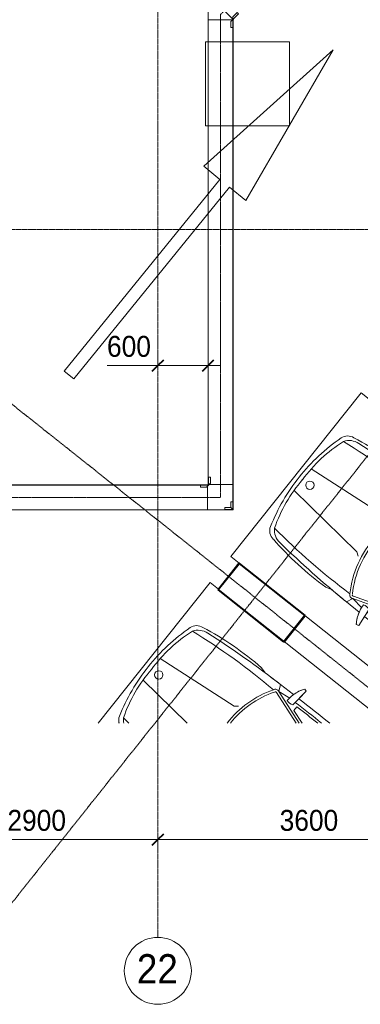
# Model space of a CAD drawing. Header units: millimetres. Extents: x 5617 to 102122, y -9330 to 63558.
# Tile 3 of 56: x 35268 to 39334, y -9255 to 2506. Entities that reach past the tile are written whole.
import ezdxf

# ---------------------------------------------------------------- set-up
doc = ezdxf.new("R2010")
doc.units = ezdxf.units.MM
for name, pattern in [('ADSK_Линия сетки', [25, 20, -2.5, 0, -2.5]), ('Линия сетки', [25, 20, -2.5, 0, -2.5]), ('Осевая', [14, 10, -2, 0, -2])]:
    doc.linetypes.add(name, pattern=pattern)
for name, color, linetype, lineweight in [('Кабельные лотки', 7, 'Continuous', 18), ('Обобщенные модели', 7, 'Continuous', 18), ('Окна', 7, 'Continuous', 18), ('Осевая линия', 7, 'Осевая', 18), ('Оси', 7, 'Continuous', 9), ('Парковка', 7, 'Continuous', 18), ('Перекрытия', 7, 'Continuous', 18), ('Размеры', 7, 'Continuous', 9), ('Размеры-100', 7, 'Continuous', 9), ('Соединительные детали кабельных лотков', 7, 'Continuous', 18), ('Стены разрез', 7, 'Continuous', 40), ('Элементы узлов', 7, 'Continuous', 18)]:
    doc.layers.add(name, color=color, linetype=linetype, lineweight=lineweight)
doc.styles.add('Arial', font='arial.ttf', dxfattribs={"width": 0.9, "height": 250})
doc.styles.add('Arial_1', font='arial.ttf', dxfattribs={"width": 0.9, "height": 350})
doc.dimstyles.new('Основной_2_5_мм', dxfattribs={"dimscale": 304.8, "dimtxt": 255.06485, "dimasz": 0.463911, "dimexe": 0.492126, "dimexo": 0.492126, "dimgap": 0.098425, "dimtad": 1, "dimdec": 0, "dimdsep": 46, "dimtxsty": 'Arial', "dimblk1": 'OBLIQUE', "dimblk2": 'OBLIQUE', "dimsah": 1, "dimcen": 0.09, "dimdle": 0.492126, "dimazin": 2, "dimtfac": 1, "dimtdec": 4, "dimtix": 1, "dimtmove": 0, "dimatfit": 3, "dimfxl": 1, "dimtvp": 1, "dimtolj": 1, "dimtzin": 0, "dimlwd": 20, "dimlwe": 20, "dimarcsym": 2})
doc.dimstyles.new('Основной_2_5_мм_1', dxfattribs={"dimscale": 304.8, "dimtxt": 255.06485, "dimasz": 0.463911, "dimexe": 0.492126, "dimexo": 0.492126, "dimgap": 0.098425, "dimtad": 1, "dimdec": 0, "dimdsep": 46, "dimtxsty": 'Arial', "dimblk1": 'OBLIQUE', "dimblk2": 'OBLIQUE', "dimsah": 1, "dimcen": 0.09, "dimdle": 0.492126, "dimazin": 2, "dimtfac": 1, "dimtdec": 4, "dimtix": 1, "dimtmove": 1, "dimatfit": 3, "dimfxl": 1, "dimtvp": 1, "dimtolj": 1, "dimtzin": 0, "dimlwd": 20, "dimlwe": 20, "dimarcsym": 2})

# ---------------------------------------------------------------- blocks, each defined once
blk = doc.blocks.new('105_Приямок_C крышкой - 1000x1000-4589793-МКСС_LB02_-11_400__Кабельные конструкции_Лотки_4')
at = {"layer": 'Обобщенные модели', "color": 254, "true_color": 0xcccccc}
for p, q in [((-500, -500), (-500, 500)), ((-500, 500), (500, 500)), ((500, 500), (500, -500)), ((500, -500), (-500, -500))]:
    blk.add_line(p, q, dxfattribs=at)
blk = doc.blocks.new('199_Парковочные места 3 класса и МГН - Средний класс-V33-МКСС_LB02_-11_400__Кабельные конструкции_Лотки_4')
at = {"layer": 'Парковка', "color": 254, "true_color": 0xcccccc}
for p, q in [((0, -5300), (0, 0)), ((0, 0), (2500, 0)), ((2500, 0), (2500, -4803)), ((250, -4625), (250, -4775)), ((250, -4625), (350, -4625)), ((300, -4665), (2200, -4665)), ((350, -4625), (350, -4665)), ((2150, -4625), (2150, -4665)), ((2150, -4625), (2250, -4625)), ((2250, -4625), (2250, -4775)), ((250, -4775), (350, -4775)), ((300, -4735), (2200, -4735)), ((350, -4735), (350, -4775)), ((2150, -4735), (2150, -4775)), ((2150, -4775), (2250, -4775)), ((1875, -5300), (0, -5300))]:
    blk.add_line(p, q, dxfattribs=at)
for centre, start, end in [((300, -4700), 90, 270), ((2200, -4700), 270, 90)]:
    blk.add_arc(centre, 35, start, end, dxfattribs=at)
at = {"layer": 'Элементы узлов', "color": 254, "true_color": 0xcccccc}
for p, q in [((984, -1142), (1090, -99)), ((1524, -1142), (1418, -99)), ((422, -1114), (442, -1185)), ((422, -1114), (442, -1185)), ((953, -1186), (984, -1142)), ((1555, -1186), (1524, -1142)), ((2085, -1114), (2065, -1185)), ((2065, -1185), (2085, -1114)), ((436, -1612), (438, -1418)), ((438, -1418), (436, -1612)), ((515, -1453), (438, -1418)), ((515, -1453), (497, -1605)), ((515, -1453), (673, -1914)), ((543, -1440), (693, -1881)), ((1965, -1440), (1814, -1881)), ((1992, -1453), (1835, -1914)), ((1992, -1453), (2070, -1418)), ((1992, -1453), (2011, -1605)), ((2072, -1612), (2070, -1418)), ((2072, -1612), (2070, -1418)), ((298, -1678), (308, -1707)), ((298, -1678), (308, -1707)), ((308, -1707), (536, -1683)), ((308, -1707), (435, -1693)), ((580, -1736), (525, -1736)), ((580, -1736), (645, -1925)), ((1927, -1736), (1863, -1925)), ((1927, -1736), (1983, -1736)), ((2200, -1707), (1972, -1683)), ((2072, -1693), (2200, -1707)), ((2210, -1678), (2200, -1707)), ((2200, -1707), (2210, -1678)), ((678, -2069), (678, -2449)), ((708, -2069), (708, -3598)), ((1800, -2069), (1800, -3598)), ((1830, -2069), (1830, -2449)), ((708, -2497), (432, -2363)), ((678, -2449), (523, -2374)), ((678, -2516), (524, -2441)), ((1800, -2497), (2076, -2363)), ((1830, -2449), (1984, -2374)), ((1830, -2516), (1984, -2441)), ((678, -2516), (678, -3237)), ((1830, -2516), (1830, -3237)), ((453, -3260), (432, -3033)), ((2054, -3260), (2076, -3033)), ((463, -3682), (453, -3260)), ((708, -3249), (522, -3435)), ((678, -3237), (549, -3366)), ((1800, -3249), (1986, -3435)), ((1830, -3237), (1959, -3366)), ((2045, -3682), (2054, -3260)), ((688, -3297), (542, -3443)), ((688, -3297), (688, -3598)), ((1820, -3297), (1820, -3598)), ((1820, -3297), (1966, -3443)), ((419, -3676), (428, -3642)), ((428, -3642), (419, -3676)), ((2088, -3676), (2079, -3642)), ((2088, -3676), (2079, -3642)), ((512, -4192), (463, -3682)), ((1996, -4192), (2045, -3682)), ((708, -3817), (596, -4265)), ((738, -3820), (646, -4189)), ((1254, -3771), (754, -3771)), ((1254, -3801), (754, -3801)), ((1254, -3771), (1754, -3771)), ((1254, -3801), (1754, -3801)), ((1770, -3820), (1862, -4189)), ((1800, -3817), (1912, -4265)), ((574, -4042), (555, -4042)), ((1933, -4042), (1953, -4042)), ((1188, -4261), (1177, -4307)), ((1320, -4261), (1331, -4307))]:
    blk.add_line(p, q, dxfattribs=at)
blk.add_circle((1256, -208), 49.6, dxfattribs=at)
for centre, radius, start, end in [((1254, -2377), 2329, 90.0001, 106.8716), ((1254, -2377), 2329, 90.0001, 106.8716), ((1178, -1869), 1772, 87.5536, 109.2869), ((1254, -2377), 2329, 73.1284, 89.9999), ((1254, -2377), 2329, 73.1284, 89.9999), ((1329, -1869), 1772, 70.7131, 92.4464), ((617, -279), 137, 106.8716, 175.0665), ((617, -279), 137, 106.8716, 175.0665), ((710, -376), 215, 123.1556, 174.2587), ((8358, -1141), 7822, 173.0609, 181.8195), ((1797, -376), 215, 5.7413, 56.8444), ((-5850, -1141), 7822, 358.1805, 6.9391), ((1890, -279), 137, 4.9335, 73.1284), ((1890, -279), 137, 4.9335, 73.1284), ((3991, -937), 3573, 169.195, 182.843), ((3991, -937), 3573, 169.195, 182.843), ((-1483, -937), 3573, 357.157, 10.805), ((-1483, -937), 3573, 357.157, 10.805), ((12318, -1543), 11881, 174.2587, 179.4003), ((-9810, -1543), 11881, 0.5997, 5.7413), ((12318, -1543), 11881, 178.2769, 179.4003), ((1172, -2380), 1175, 86.0181, 122.5623), ((1172, -2380), 1145, 85.9136, 122.5623), ((1335, -2380), 1175, 57.4377, 93.9819), ((1335, -2380), 1145, 57.2304, 94.0864), ((-9810, -1543), 11881, 0.5997, 1.7231), ((555, -1432), 44.9, 110.1373, 207.9235), ((1953, -1432), 44.9, 332.0765, 69.8627), ((555, -1432), 14.9, 110.1373, 214.6567), ((1953, -1432), 14.9, 325.3433, 79.1758), ((546, -2020), 422, 91.3449, 125.9666), ((546, -2020), 422, 105.0802, 125.9666), ((444, -1640), 101, 335.1844, 24.8156), ((2064, -1640), 101, 155.1844, 204.8156), ((1962, -2020), 422, 54.0334, 88.6551), ((1962, -2020), 422, 54.0334, 74.9198), ((122295, -2694), 121864, 179.52958, 180.15962), ((122295, -2694), 121864, 179.52958, 180.15962), ((30000, -2118), 29508, 179.1634, 184.0543), ((30000, -2118), 29478, 179.2582, 180.4979), ((-27492, -2118), 29508, 355.9457, 0.8366), ((-27492, -2118), 29478, 359.5021, 0.7418), ((-119787, -2694), 121864, 359.84038, 0.47042), ((-119787, -2694), 121864, 359.84038, 0.47042), ((1254, -6445), 4567, 82.6909, 97.3089), ((1254, -6445), 4597, 82.9964, 97.0033), ((308, -2078), 370, 1.3171, 24.386), ((308, -2078), 400, 1.2667, 24.1731), ((2200, -2078), 400, 155.8269, 178.7333), ((2200, -2078), 370, 155.614, 178.6829), ((30000, -2118), 29478, 180.6284, 182.4261), ((-27492, -2118), 29478, 357.5739, 359.3716), ((2198, -3346), 1794, 169.9492, 189.4665), ((2198, -3346), 1794, 169.9492, 189.4665), ((310, -3346), 1794, 350.5335, 10.0508), ((310, -3346), 1794, 350.5335, 10.0508), ((30000, -2118), 29488, 182.5757, 183.2896), ((-27492, -2118), 29488, 356.7104, 357.4243), ((270, -3492), 431, 312.4417, 345.7397), ((104, -3598), 603, 335.9999, 0.0001), ((2403, -3598), 603, 179.9999, 204.0001), ((2238, -3492), 431, 194.2603, 227.5583), ((9206, -3182), 8801, 183.2167, 186.8835), ((9206, -3182), 8801, 183.2167, 186.8835), ((-6698, -3182), 8801, 353.1165, 356.7833), ((-6698, -3182), 8801, 353.1165, 356.7833), ((-103, -3648), 783, 329.8554, 345.5814), ((754, -3817), 46.1, 90, 180), ((754, -3817), 16.1, 90, 189.7873), ((1754, -3817), 46.1, 0, 90), ((1754, -3817), 16.1, 350.2127, 90), ((2611, -3648), 783, 194.4186, 210.1446), ((593, -4184), 81.1, 185.6929, 272.4229), ((600, -4202), 33.8, 184.0543, 277.095), ((1254, 2689), 6905, 264.9489, 275.0511), ((1908, -4202), 33.8, 262.905, 355.9457), ((1915, -4184), 81.1, 267.5771, 354.3071), ((571, -4224), 103, 186.8835, 266.3593), ((571, -4224), 103, 186.8835, 266.3593), ((1250, 6442), 10791, 266.3593, 270.0213), ((1250, 6442), 10791, 266.3593, 270.0213), ((1185, -180), 4128, 261.7908, 270.9499), ((1254, 3792), 8054, 265.3719, 274.6281), ((1322, -180), 4128, 269.0501, 278.2092), ((1258, 6442), 10791, 269.9787, 273.6407), ((1258, 6442), 10791, 269.9787, 273.6407), ((1937, -4224), 103, 273.6407, 353.1165), ((1937, -4224), 103, 273.6407, 353.1165)]:
    blk.add_arc(centre, radius, start, end, dxfattribs=at)
blk = doc.blocks.new('199_Парковочные места 3 класса и МГН - Средний класс-V35-МКСС_LB02_-11_400__Кабельные конструкции_Лотки_4')
at = {"layer": 'Парковка', "color": 254, "true_color": 0xcccccc}
for p, q in [((354, 0), (2500, 0)), ((2500, 0), (2500, -128)), ((2500, -130), (2500, -1130)), ((2500, -1132), (2500, -2698))]:
    blk.add_line(p, q, dxfattribs=at)
at = {"layer": 'Элементы узлов', "color": 254, "true_color": 0xcccccc}
for p, q in [((1015, -831), (1090, -99)), ((1524, -1142), (1418, -99)), ((1555, -1186), (1524, -1142)), ((2085, -1114), (2065, -1185)), ((2065, -1185), (2085, -1114)), ((1965, -1440), (1825, -1849)), ((1992, -1453), (1848, -1877)), ((1992, -1453), (2070, -1418)), ((1992, -1453), (2011, -1605)), ((2072, -1612), (2070, -1418)), ((2072, -1612), (2070, -1418)), ((1927, -1736), (1870, -1905)), ((1927, -1736), (1983, -1736)), ((2200, -1707), (1972, -1683)), ((2072, -1693), (2200, -1707)), ((2210, -1678), (2200, -1707)), ((2200, -1707), (2210, -1678))]:
    blk.add_line(p, q, dxfattribs=at)
blk.add_circle((1256, -208), 49.6, dxfattribs=at)
for centre, radius, start, end in [((1254, -2377), 2329, 90.0001, 106.8716), ((1254, -2377), 2329, 90.0001, 106.8716), ((1178, -1869), 1772, 87.5536, 109.2869), ((1254, -2377), 2329, 73.1284, 89.9999), ((1254, -2377), 2329, 73.1284, 89.9999), ((1329, -1869), 1772, 70.7131, 92.4464), ((617, -279), 137, 106.8716, 142.201), ((617, -279), 137, 106.8716, 142.2353), ((710, -376), 215, 123.1556, 140.622), ((8358, -1141), 7822, 173.0609, 173.7399), ((1797, -376), 215, 5.7413, 56.8444), ((-5850, -1141), 7822, 358.1805, 6.9391), ((1890, -279), 137, 4.9335, 73.1284), ((1890, -279), 137, 4.9335, 73.1284), ((-1483, -937), 3573, 357.157, 10.805), ((-1483, -937), 3573, 357.157, 10.805), ((-9810, -1543), 11881, 0.5997, 5.7413), ((1335, -2380), 1175, 57.4377, 91.0532), ((1335, -2380), 1145, 57.2304, 89.9034), ((-9810, -1543), 11881, 0.5997, 1.7231), ((1953, -1432), 44.9, 332.0765, 69.8627), ((1953, -1432), 14.9, 325.3433, 79.1758), ((2064, -1640), 101, 155.1844, 204.8156), ((1962, -2020), 422, 54.0334, 88.6551), ((1962, -2020), 422, 54.0334, 74.9198), ((-27492, -2118), 29478, 0.1309, 0.7418), ((-27492, -2118), 29508, 0.0612, 0.8366), ((-119787, -2694), 121864, 0.24946, 0.47042), ((-119787, -2694), 121864, 0.24946, 0.47042)]:
    blk.add_arc(centre, radius, start, end, dxfattribs=at)
blk = doc.blocks.new('199_Парковочные места 3 класса и МГН - Средний класс-V36-МКСС_LB02_-11_400__Кабельные конструкции_Лотки_4')
at = {"layer": 'Парковка', "color": 254, "true_color": 0xcccccc}
for p, q in [((0, -128), (0, 0)), ((0, 0), (2500, 0)), ((2500, 0), (2500, -5298)), ((0, -3194), (0, -1132)), ((1170, -4665), (2200, -4665)), ((2150, -4625), (2150, -4665)), ((2150, -4625), (2250, -4625)), ((2250, -4625), (2250, -4775)), ((1226, -4735), (2200, -4735)), ((2150, -4735), (2150, -4775)), ((2150, -4775), (2250, -4775))]:
    blk.add_line(p, q, dxfattribs=at)
blk.add_arc((2200, -4700), 35, 270, 90, dxfattribs=at)
at = {"layer": 'Элементы узлов', "color": 254, "true_color": 0xcccccc}
for p, q in [((984, -1142), (1090, -99)), ((1524, -1142), (1418, -99)), ((422, -1114), (442, -1185)), ((422, -1114), (442, -1185)), ((953, -1186), (984, -1142)), ((1555, -1186), (1524, -1142)), ((2085, -1114), (2065, -1185)), ((2065, -1185), (2085, -1114)), ((436, -1612), (438, -1418)), ((438, -1418), (436, -1612)), ((515, -1453), (438, -1418)), ((515, -1453), (497, -1605)), ((515, -1453), (673, -1914)), ((543, -1440), (693, -1881)), ((1965, -1440), (1814, -1881)), ((1992, -1453), (1835, -1914)), ((1992, -1453), (2070, -1418)), ((1992, -1453), (2011, -1605)), ((2072, -1612), (2070, -1418)), ((2072, -1612), (2070, -1418)), ((298, -1678), (308, -1707)), ((298, -1678), (308, -1707)), ((308, -1707), (536, -1683)), ((308, -1707), (435, -1693)), ((580, -1736), (525, -1736)), ((580, -1736), (645, -1925)), ((1927, -1736), (1863, -1925)), ((1927, -1736), (1983, -1736)), ((2200, -1707), (1972, -1683)), ((2072, -1693), (2200, -1707)), ((2210, -1678), (2200, -1707)), ((2200, -1707), (2210, -1678)), ((678, -2069), (678, -2449)), ((708, -2069), (708, -3598)), ((1800, -2069), (1800, -3598)), ((1830, -2069), (1830, -2449)), ((708, -2497), (432, -2363)), ((678, -2449), (523, -2374)), ((678, -2516), (524, -2441)), ((1800, -2497), (2076, -2363)), ((1830, -2449), (1984, -2374)), ((1830, -2516), (1984, -2441)), ((678, -2516), (678, -3237)), ((1830, -2516), (1830, -3237)), ((453, -3260), (432, -3033)), ((2054, -3260), (2076, -3033)), ((463, -3682), (453, -3260)), ((708, -3249), (522, -3435)), ((678, -3237), (549, -3366)), ((1800, -3249), (1986, -3435)), ((1830, -3237), (1959, -3366)), ((2045, -3682), (2054, -3260)), ((688, -3297), (542, -3443)), ((688, -3297), (688, -3598)), ((1820, -3297), (1820, -3598)), ((1820, -3297), (1966, -3443)), ((419, -3676), (428, -3642)), ((428, -3642), (419, -3676)), ((2088, -3676), (2079, -3642)), ((2088, -3676), (2079, -3642)), ((473, -3789), (463, -3682)), ((1996, -4192), (2045, -3682)), ((708, -3817), (657, -4020)), ((738, -3820), (681, -4050)), ((1254, -3771), (754, -3771)), ((1254, -3801), (754, -3801)), ((1254, -3771), (1754, -3771)), ((1254, -3801), (1754, -3801)), ((1770, -3820), (1862, -4189)), ((1800, -3817), (1912, -4265)), ((1933, -4042), (1953, -4042)), ((1188, -4261), (1177, -4307)), ((1320, -4261), (1331, -4307))]:
    blk.add_line(p, q, dxfattribs=at)
blk.add_circle((1256, -208), 49.6, dxfattribs=at)
for centre, radius, start, end in [((1254, -2377), 2329, 90.0001, 106.8716), ((1254, -2377), 2329, 90.0001, 106.8716), ((1178, -1869), 1772, 87.5536, 109.2869), ((1254, -2377), 2329, 73.1284, 89.9999), ((1254, -2377), 2329, 73.1284, 89.9999), ((1329, -1869), 1772, 70.7131, 92.4464), ((617, -279), 137, 106.8716, 175.0665), ((617, -279), 137, 106.8716, 175.0665), ((710, -376), 215, 123.1556, 174.2587), ((8358, -1141), 7822, 173.0609, 181.8195), ((1797, -376), 215, 5.7413, 56.8444), ((-5850, -1141), 7822, 358.1805, 6.9391), ((1890, -279), 137, 4.9335, 73.1284), ((1890, -279), 137, 4.9335, 73.1284), ((3991, -937), 3573, 169.195, 182.843), ((3991, -937), 3573, 169.195, 182.843), ((-1483, -937), 3573, 357.157, 10.805), ((-1483, -937), 3573, 357.157, 10.805), ((12318, -1543), 11881, 174.2587, 179.4003), ((-9810, -1543), 11881, 0.5997, 5.7413), ((12318, -1543), 11881, 178.2769, 179.4003), ((1172, -2380), 1175, 86.0181, 122.5623), ((1172, -2380), 1145, 85.9136, 122.5623), ((1335, -2380), 1175, 57.4377, 93.9819), ((1335, -2380), 1145, 57.2304, 94.0864), ((-9810, -1543), 11881, 0.5997, 1.7231), ((555, -1432), 44.9, 110.1373, 207.9235), ((1953, -1432), 44.9, 332.0765, 69.8627), ((555, -1432), 14.9, 110.1373, 214.6567), ((1953, -1432), 14.9, 325.3433, 79.1758), ((546, -2020), 422, 91.3449, 125.9666), ((546, -2020), 422, 105.0802, 125.9666), ((444, -1640), 101, 335.1844, 24.8156), ((2064, -1640), 101, 155.1844, 204.8156), ((1962, -2020), 422, 54.0334, 88.6551), ((1962, -2020), 422, 54.0334, 74.9198), ((122295, -2694), 121864, 179.52958, 180.15962), ((122295, -2694), 121864, 179.52958, 180.15962), ((30000, -2118), 29508, 179.1634, 183.4267), ((30000, -2118), 29478, 179.2582, 180.4979), ((-27492, -2118), 29508, 355.9457, 0.8366), ((-27492, -2118), 29478, 359.5021, 0.7418), ((-119787, -2694), 121864, 359.84038, 0.47042), ((-119787, -2694), 121864, 359.84038, 0.47042), ((1254, -6445), 4567, 82.6909, 97.3089), ((1254, -6445), 4597, 82.9964, 97.0033), ((308, -2078), 370, 1.3171, 24.386), ((308, -2078), 400, 1.2667, 24.1731), ((2200, -2078), 400, 155.8269, 178.7333), ((2200, -2078), 370, 155.614, 178.6829), ((30000, -2118), 29478, 180.6284, 182.4261), ((-27492, -2118), 29478, 357.5739, 359.3716), ((2198, -3346), 1794, 169.9492, 189.4665), ((2198, -3346), 1794, 169.9492, 189.4665), ((310, -3346), 1794, 350.5335, 10.0508), ((310, -3346), 1794, 350.5335, 10.0508), ((30000, -2118), 29488, 182.5757, 183.2896), ((-27492, -2118), 29488, 356.7104, 357.4243), ((270, -3492), 431, 312.4417, 345.7397), ((104, -3598), 603, 335.9999, 0.0001), ((2403, -3598), 603, 179.9999, 204.0001), ((2238, -3492), 431, 194.2603, 227.5583), ((9206, -3182), 8801, 183.2167, 183.5434), ((9206, -3182), 8801, 183.2167, 183.5434), ((-6698, -3182), 8801, 353.1165, 356.7833), ((-6698, -3182), 8801, 353.1165, 356.7833), ((-103, -3648), 783, 336.1848, 345.5814), ((754, -3817), 46.1, 90, 180), ((754, -3817), 16.1, 90, 189.7873), ((1754, -3817), 46.1, 0, 90), ((1754, -3817), 16.1, 350.2127, 90), ((2611, -3648), 783, 194.4186, 210.1446), ((1254, 2689), 6905, 266.2249, 275.0511), ((1908, -4202), 33.8, 262.905, 355.9457), ((1915, -4184), 81.1, 267.5771, 354.3071), ((1254, 3792), 8054, 267.0505, 274.6281), ((1185, -180), 4128, 265.6904, 270.9499), ((1250, 6442), 10791, 268.2184, 270.0213), ((1250, 6442), 10791, 268.2184, 270.0213), ((1322, -180), 4128, 269.0501, 278.2092), ((1258, 6442), 10791, 269.9787, 273.6407), ((1258, 6442), 10791, 269.9787, 273.6407), ((1937, -4224), 103, 273.6407, 353.1165), ((1937, -4224), 103, 273.6407, 353.1165)]:
    blk.add_arc(centre, radius, start, end, dxfattribs=at)
blk = doc.blocks.new('199_Паркинг_Дорожная разметка - Стрелка_Прямое_Движение-4798525-МКСС_LB02_-11_400__Кабельные конструкции_Лотки_4')
at = {"layer": 'Парковка', "color": 254, "true_color": 0xcccccc}
for p, q in [((0, 2504), (-324, 450)), ((324, 450), (0, 2504)), ((-324, 450), (-75, 450)), ((-75, 450), (-75, -2500)), ((75, -2500), (75, 450)), ((75, 450), (324, 450)), ((-75, -2500), (75, -2500))]:
    blk.add_line(p, q, dxfattribs=at)
blk = doc.blocks.new('135_SLK_GD_AR_rvt-1-МКСС_LB02_-11_400__Кабельные конструкции_Лотки_4')
at = {"layer": 'Перекрытия', "color": 254, "true_color": 0xcccccc}
for p, q in [((90520, 2240), (91520, 2240)), ((90520, 1240), (90520, 2240)), ((91520, 2240), (91520, 1240)), ((91520, 1240), (90520, 1240))]:
    blk.add_line(p, q, dxfattribs=at)
at = {"layer": 'Стены разрез', "color": 254, "true_color": 0xcccccc}
for p, q in [((90921, -3987), (90670, -4303)), ((90672, -4302), (90921, -3989)), ((90923, -3988), (90921, -3987)), ((90921, -3989), (91704, -4612)), ((91707, -4612), (90923, -3988)), ((90670, -4303), (90671, -4304)), ((90671, -4304), (91454, -4927)), ((91455, -4925), (90672, -4302)), ((91704, -4612), (91455, -4925)), ((91455, -4928), (91706, -4613)), ((91706, -4613), (91707, -4612)), ((91454, -4927), (91455, -4928))]:
    blk.add_line(p, q, dxfattribs=at)
at = {"layer": 'Окна', "color": 254, "lineweight": 18, "true_color": 0xcccccc}
blk.add_blockref('105_Приямок_C крышкой - 1000x1000-4589793-МКСС_LB02_-11_400__Кабельные конструкции_Лотки_4', (91020, 1740), dxfattribs=at)
at = {"layer": 'Парковка', "color": 254, "lineweight": 18, "true_color": 0xcccccc}
for name, p, rotation in [('199_Парковочные места 3 класса и МГН - Средний класс-V33-МКСС_LB02_-11_400__Кабельные конструкции_Лотки_4', (89177, 3985), 231.5000000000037), ('199_Паркинг_Дорожная разметка - Стрелка_Прямое_Движение-4798525-МКСС_LB02_-11_400__Кабельные конструкции_Лотки_4', (90465, 202), 320.9142835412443), ('199_Парковочные места 3 класса и МГН - Средний класс-V36-МКСС_LB02_-11_400__Кабельные конструкции_Лотки_4', (90820, -3908), 51.5000000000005), ('199_Парковочные места 3 класса и МГН - Средний класс-V35-МКСС_LB02_-11_400__Кабельные конструкции_Лотки_4', (89017, -6174), 51.5000000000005)]:
    blk.add_blockref(name, p, dxfattribs=dict(at, rotation=rotation))
blk = doc.blocks.new('OSTEC_CLH - ЛН_ ЛП - СЛУМИ - Угол горизонтальный - ZS - Цинкование по методу Сендзимира-1209142-МКСС_LB02_-11_400__Кабельные конструкции_Лотки_4')
at = {"layer": 'Осевая линия'}
for p, q in [((0, 155), (0, 0)), ((-155, 0), (0, 0)), ((-154, 0), (-155, 0))]:
    blk.add_line(p, q, dxfattribs=at)
at = {"layer": 'Соединительные детали кабельных лотков', "color": 96, "true_color": 0x008000}
for p, q in [((-155, 147), (-155, 150)), ((-155, 150), (-150, 150)), ((-147, 147), (-155, 147)), ((-155, -147), (-155, 138)), ((-147, 155), (-150, 155)), ((-150, 155), (-150, 150)), ((-147, 147), (-147, 155)), ((147, 155), (-138, 155)), ((150, 155), (147, 155)), ((147, 155), (147, -147)), ((150, -150), (150, 155)), ((-155, -150), (-155, -147)), ((147, -147), (-155, -147)), ((150, -150), (-155, -150))]:
    blk.add_line(p, q, dxfattribs=at)
blk = doc.blocks.new('OSTEC_U - ЛН_ ЛП - СЛУМИ - OSTEC_U - ЛН_ ЛП - СЛУМИ-1209080-МКСС_LB02_-11_400__Кабельные конструкции_Лотки_4')
at = {"layer": 'Соединительные детали кабельных лотков', "color": 96, "true_color": 0x008000}
for p, q in [((-24, 24), (-95, 24)), ((-95, 0), (-95, 24)), ((0, 0), (-95, 0)), ((-95, 0), (-95, -1)), ((-24, 95), (0, 95)), ((-24, 95), (-24, 24)), ((-24, 24), (0, 0)), ((0, 0), (-24, 24)), ((1, 95), (0, 95)), ((0, 95), (0, 0)), ((1, 0), (0, 0)), ((0, 0), (1, 0)), ((0, 0), (0, -1)), ((0, -1), (0, 0))]:
    blk.add_line(p, q, dxfattribs=at)
for start, end in [(280.7432, 360), (280.7432, 360), (270, 349.2568), (270, 349.2568)]:
    blk.add_arc((0, 0), 0.9, start, end, dxfattribs=at)
blk = doc.blocks.new('OSTEC_U - ЛН_ ЛП - СЛУМИ - OSTEC_U - ЛН_ ЛП - СЛУМИ-1209086-МКСС_LB02_-11_400__Кабельные конструкции_Лотки_4')
at = {"layer": 'Соединительные детали кабельных лотков', "color": 96, "true_color": 0x008000}
for p, q in [((-95, 1), (-95, 0)), ((0, 95), (-1, 95)), ((0, 0), (0, 95)), ((0, 95), (24, 95)), ((0, 0), (24, 24)), ((0, 0), (1, 0)), ((1, 0), (0, 0)), ((24, 24), (24, 95)), ((-95, 0), (0, 0)), ((-95, -24), (-95, 0)), ((-95, -24), (-24, -24)), ((-24, -24), (0, 0)), ((0, -1), (0, 0)), ((0, 0), (0, -1))]:
    blk.add_line(p, q, dxfattribs=at)
for start, end in [(10.7432, 90), (10.7432, 37.1621), (180, 259.2568), (232.8379, 259.2568)]:
    blk.add_arc((0, 0), 0.9, start, end, dxfattribs=at)
blk = doc.blocks.new('OSTEC_CLH - ЛН_ ЛП - СЛУМИ - Угол горизонтальный - ZS - Цинкование по методу Сендзимира-1341434-МКСС_LB02_-11_400__Кабельные конструкции_Лотки_4')
at = {"layer": 'Осевая линия'}
for p, q in [((46, 46), (0, 0)), ((-65, 0), (0, 0)), ((-64, 0), (-65, 0))]:
    blk.add_line(p, q, dxfattribs=at)
at = {"layer": 'Соединительные детали кабельных лотков', "color": 96, "true_color": 0x008000}
for p, q in [((-65, 147), (-65, 150)), ((-65, 150), (-62, 150)), ((-61, 147), (-65, 147)), ((-65, -147), (-65, 142)), ((-60, 152), (-62, 150)), ((-61, 147), (-58, 150)), ((-58, 150), (-60, 152)), ((150, -58), (-55, 147)), ((150, -58), (61, -147)), ((62, -150), (152, -60)), ((152, -60), (150, -58)), ((-65, -150), (-65, -147)), ((61, -147), (-65, -147)), ((62, -150), (-65, -150))]:
    blk.add_line(p, q, dxfattribs=at)
blk = doc.blocks.new('OSTEC_U - ЛН_ ЛП - СЛУМИ - OSTEC_U - ЛН_ ЛП - СЛУМИ-1341427-МКСС_LB02_-11_400__Кабельные конструкции_Лотки_4')
at = {"layer": 'Соединительные детали кабельных лотков', "color": 96, "true_color": 0x008000}
for p, q in [((-95, 1), (-95, 0)), ((-1, -1), (0, 0)), ((0, 0), (67, 67)), ((0, 0), (34, 0)), ((0, 0), (1, 0)), ((34, 0), (84, 50)), ((67, 67), (67, 68)), ((67, 67), (84, 50)), ((-95, 0), (0, 0)), ((-95, -24), (-95, 0)), ((-95, -24), (-24, -24)), ((-24, -24), (0, 0))]:
    blk.add_line(p, q, dxfattribs=at)
for start, end in [(148.2095, 214.2568), (10.7432, 90)]:
    blk.add_arc((0, 0), 0.9, start, end, dxfattribs=at)
blk = doc.blocks.new('Ось сетки - Круг_Ø8 мм-6577-МКСС_LB02_-11_400__Кабельные конструкции_Лотки_4')
at = {"layer": 'Оси', "lineweight": 20}
for start, end in [(360, 180), (180, 360)]:
    blk.add_arc((0, 0), 4, start, end, dxfattribs=at)
blk = doc.blocks.new('DIMBLOCK8-МКСС_LB02_-11_400__Кабельные конструкции_Лотки_4')
at = {"layer": 'Размеры-100', "lineweight": 20, "transparency": 16777216}
for p, q in [((36917, -1626), (36917, -1476)), ((37516, -1626), (37516, -1476)), ((36310, -1626), (36828, -1626)), ((36767, -1626), (37666, -1626)), ((36828, -1626), (37217, -1626)), ((36917, -1626), (36917, -1676)), ((37516, -1626), (37516, -1676))]:
    blk.add_line(p, q, dxfattribs=at)
at = {"layer": 'Размеры-100', "lineweight": 40, "transparency": 16777216}
for p, q in [((36917, -1626), (36846, -1696)), ((36917, -1626), (36987, -1555)), ((37516, -1626), (37446, -1696)), ((37516, -1626), (37587, -1555))]:
    blk.add_line(p, q, dxfattribs=at)
at = {"layer": 'Размеры-100', "color": 0, "lineweight": 20, "transparency": 16777216, "insert": (36310, -1271), "char_height": 250, "width": 621.57, "attachment_point": 1, "line_spacing_factor": 0.941778, "style": 'Arial'}
blk.add_mtext('600', dxfattribs=at)
blk = doc.blocks.new('_Oblique')
at = {"color": 0, "linetype": 'ByBlock', "lineweight": -2}
blk.add_line((-0.5, -0.5), (0.5, 0.5), dxfattribs=at)
blk = doc.blocks.new('DIMBLOCK50-МКСС_LB02_-11_400__Кабельные конструкции_Лотки_4')
at = {"layer": 'Размеры-100', "lineweight": 40, "transparency": 16777216}
for p, q in [((36917, -7288), (36846, -7358)), ((36917, -7288), (36987, -7217)), ((40517, -7288), (40446, -7358)), ((40517, -7288), (40587, -7217))]:
    blk.add_line(p, q, dxfattribs=at)
at = {"layer": 'Размеры-100', "lineweight": 20, "transparency": 16777216}
for p, q in [((36917, -7288), (36917, -7238)), ((40517, -7288), (36917, -7288)), ((36917, -7288), (36917, -7438)), ((40517, -7288), (40517, -7238)), ((40517, -7288), (40517, -7438))]:
    blk.add_line(p, q, dxfattribs=at)
at = {"layer": 'Размеры-100', "color": 0, "lineweight": 20, "transparency": 16777216, "insert": (38371, -6933), "char_height": 250, "width": 828.76, "attachment_point": 1, "line_spacing_factor": 0.941778, "style": 'Arial'}
blk.add_mtext('3600', dxfattribs=at)
blk = doc.blocks.new('DIMBLOCK51-МКСС_LB02_-11_400__Кабельные конструкции_Лотки_4')
at = {"layer": 'Размеры-100', "lineweight": 40, "transparency": 16777216}
for p, q in [((34017, -7288), (33946, -7358)), ((34017, -7288), (34087, -7217)), ((36917, -7288), (36846, -7358)), ((36917, -7288), (36987, -7217))]:
    blk.add_line(p, q, dxfattribs=at)
at = {"layer": 'Размеры-100', "lineweight": 20, "transparency": 16777216}
for p, q in [((34017, -7288), (34017, -7238)), ((36917, -7288), (34017, -7288)), ((34017, -7288), (34017, -7438)), ((36917, -7288), (36917, -7238)), ((36917, -7288), (36917, -7438))]:
    blk.add_line(p, q, dxfattribs=at)
at = {"layer": 'Размеры-100', "color": 0, "lineweight": 20, "transparency": 16777216, "insert": (35121, -6933), "char_height": 250, "width": 828.76, "attachment_point": 1, "line_spacing_factor": 0.941778, "style": 'Arial'}
blk.add_mtext('2900', dxfattribs=at)

msp = doc.modelspace()

# ---------------------------------------------------------------- linework, layer by layer
at = {"layer": 'Кабельные лотки', "color": 96, "true_color": 0x008000}
for p, q in [((37516.3, 2503.8), (37808.7, 2503.8)), ((37516.3, 2503.8), (37516.3, -3045)), ((37518.8, 2503.8), (37518.8, -3045)), ((37813.7, 2503.8), (37816.3, 2503.8)), ((37813.7, 2503.8), (37813.7, -3045)), ((37816.3, 2503.8), (37816.3, -3045)), ((37511.3, -3050), (30828.4, -3050)), ((37511.3, -3052.5), (30828.4, -3052.5)), ((37511.3, -3050), (37511.3, -3052.5)), ((37518.8, -3045), (37516.3, -3045)), ((37816.3, -3045), (37528.1, -3045)), ((37511.3, -3061.9), (37511.3, -3350)), ((37511.3, -3347.5), (30828.4, -3347.5)), ((37511.3, -3350), (30828.4, -3350))]:
    msp.add_line(p, q, dxfattribs=at)
at = {"layer": 'Осевая линия'}
for p, q in [((37666.3, 2503.8), (37666.3, -3045)), ((37511.3, -3200), (30828.4, -3200))]:
    msp.add_line(p, q, dxfattribs=at)
at = {"layer": 'Оси', "linetype": 'Линия сетки'}
for p, q in [((36916.7, -8455.2), (36916.7, 63558.3)), ((101274.3, 0), (28269.9, 0))]:
    msp.add_line(p, q, dxfattribs=at)
at = {"layer": 'Оси', "linetype": 'ADSK_Линия сетки'}
for p, q in [((48923.6, 9241.5), (34847, -8455.2)), ((28269.9, 3405.7), (43181.1, -8455.2))]:
    msp.add_line(p, q, dxfattribs=at)

# ---------------------------------------------------------------- block references
at = {"lineweight": 5}
msp.add_blockref('135_SLK_GD_AR_rvt-1-МКСС_LB02_-11_400__Кабельные конструкции_Лотки_4', (-53033.3, 0), dxfattribs=at)
at = {"layer": 'Оси', "lineweight": 20, "xscale": 99.99999999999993, "yscale": 99.99999999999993, "zscale": 99.99999999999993}
msp.add_blockref('Ось сетки - Круг_Ø8 мм-6577-МКСС_LB02_-11_400__Кабельные конструкции_Лотки_4', (36916.7, -8855.2), dxfattribs=at)
at = {"layer": 'Соединительные детали кабельных лотков', "rotation": 224.9999999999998}
msp.add_blockref('OSTEC_CLH - ЛН_ ЛП - СЛУМИ - Угол горизонтальный - ZS - Цинкование по методу Сендзимира-1341434-МКСС_LB02_-11_400__Кабельные конструкции_Лотки_4', (37666.3, 2568.6), dxfattribs=at)
at = {"layer": 'Соединительные детали кабельных лотков', "color": 96, "true_color": 0x008000, "rotation": 224.9999999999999}
msp.add_blockref('OSTEC_U - ЛН_ ЛП - СЛУМИ - OSTEC_U - ЛН_ ЛП - СЛУМИ-1341427-МКСС_LB02_-11_400__Кабельные конструкции_Лотки_4', (37812.8, 2507.9), dxfattribs=at)
at = {"layer": 'Соединительные детали кабельных лотков', "color": 96, "true_color": 0x008000}
for name, p in [('OSTEC_U - ЛН_ ЛП - СЛУМИ - OSTEC_U - ЛН_ ЛП - СЛУМИ-1209086-МКСС_LB02_-11_400__Кабельные конструкции_Лотки_4', (37519.7, -3053.4)), ('OSTEC_U - ЛН_ ЛП - СЛУМИ - OSTEC_U - ЛН_ ЛП - СЛУМИ-1209080-МКСС_LB02_-11_400__Кабельные конструкции_Лотки_4', (37812.8, -3346.6))]:
    msp.add_blockref(name, p, dxfattribs=at)
at = {"layer": 'Соединительные детали кабельных лотков'}
msp.add_blockref('OSTEC_CLH - ЛН_ ЛП - СЛУМИ - Угол горизонтальный - ZS - Цинкование по методу Сендзимира-1209142-МКСС_LB02_-11_400__Кабельные конструкции_Лотки_4', (37666.3, -3200), dxfattribs=at)

# ---------------------------------------------------------------- texts
at = {"layer": 'Оси', "insert": (36666.2, -8656.2), "char_height": 350, "width": 606.076, "attachment_point": 1, "style": 'Arial_1'}
msp.add_mtext('22', dxfattribs=at)

# ---------------------------------------------------------------- dimensions: what is measured, and where the dimension line sits
at = {"layer": 'Размеры', "lineweight": 20}
dim = msp.add_linear_dim(base=(37516.3, -1625.7), p1=(36916.7, -1525.7), p2=(37516.3, -1525.7), dimstyle='Основной_2_5_мм_1', override={"dimpost": '<>', "dimfxl": 599.522337}, dxfattribs=at)
dim.commit()
dim.dimension.update_dxf_attribs({"geometry": 'DIMBLOCK8-МКСС_LB02_-11_400__Кабельные конструкции_Лотки_4', "text_midpoint": (36621.2, -1437.8), "dimtype": 160})
for base, p1, p2, override, picture, middle in [((34016.7, -7287.7), (36916.7, -7387.7), (34016.7, -7387.7), {"dimpost": '<>', "dimfxl": 2900}, 'DIMBLOCK51-МКСС_LB02_-11_400__Кабельные конструкции_Лотки_4', (35466.7, -7130.1)), ((36916.7, -7287.7), (40516.7, -7387.7), (36916.7, -7387.7), {"dimpost": '<>', "dimfxl": 3600}, 'DIMBLOCK50-МКСС_LB02_-11_400__Кабельные конструкции_Лотки_4', (38716.7, -7130))]:
    dim = msp.add_linear_dim(base=base, p1=p1, p2=p2, dimstyle='Основной_2_5_мм', override=override, dxfattribs=at)
    dim.commit()
    dim.dimension.update_dxf_attribs({"geometry": picture, "text_midpoint": middle})

doc.saveas('drawing.dxf')
